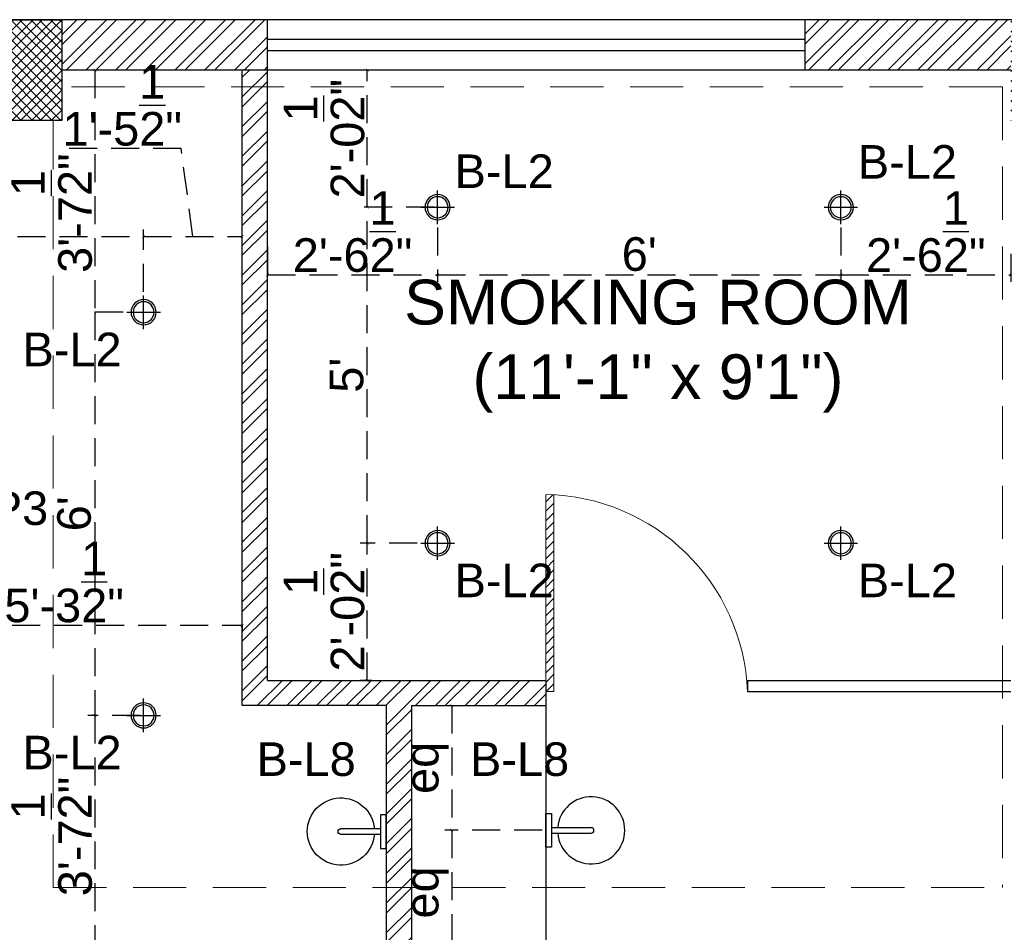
# Model space of a CAD drawing. Header units: inches. Extents: x 105152 to 158499, y 12149 to 30915.
# Tile 82 of 256: x 124861 to 125037, y 18189 to 18352. Entities that reach past the tile are written whole.
import ezdxf

# ---------------------------------------------------------------- set-up
doc = ezdxf.new("R2010")
doc.units = ezdxf.units.IN
doc.header["$MEASUREMENT"] = 0
doc.header["$PDMODE"] = 34
doc.linetypes.add('HIDDEN', pattern=[0.375, 0.25, -0.125])
doc.layers.add('15w led', color=7, linetype='Continuous', true_color=0xe600e6)
for name, color, linetype in [('PD_025_TEXT', 61, 'Continuous'), ('PD_DIMENSION', 101, 'Continuous'), ('PD_LIGHTING', 23, 'Continuous')]:
    doc.layers.add(name, color=color, linetype=linetype)
doc.layers.add('PD_BASE', color=8, linetype='Continuous', transparency=0.5)
doc.layers.add('PD_COLUMN', color=2, linetype='Continuous', lineweight=60)
doc.layers.add('PD_HATCH', color=45, linetype='Continuous', lineweight=9)
doc.styles.get("Standard").update_dxf_attribs({"font": 'arial.ttf', "height": 6})
doc.styles.add('style1', font='arial.ttf', dxfattribs={"height": 500})
doc.dimstyles.new('ISO-10', dxfattribs={"dimtxt": 6, "dimasz": 0.5, "dimexe": 1.25, "dimexo": 0.625, "dimtad": 1, "dimtoh": 1, "dimdec": 1, "dimlunit": 4, "dimtxsty": 'Standard', "dimblk": 'ARCHTICK', "dimcen": 2.5, "dimclrt": 3, "dimadec": 0, "dimazin": 0, "dimtfac": 1, "dimtdec": 1, "dimtmove": 1, "dimatfit": 3, "dimfxl": 1, "dimarcsym": 0})

# ---------------------------------------------------------------- blocks, each defined once
blk = doc.blocks.new('columns2')
at = {"layer": 'PD_HATCH', "lineweight": 5}
h = blk.add_hatch(dxfattribs=at)
h.set_pattern_fill('ANSI37', color=173, scale=20)
h.paths.add_polyline_path([(387, -250), (387, -268), (369, -268), (369, -250)])
h.paths.add_polyline_path([(18, 0), (18, -15), (0, -15), (0, 0)])
h.paths.add_polyline_path([(18, -828), (18, -813), (0, -813), (0, -828)])
h.paths.add_polyline_path([(201, -870), (186, -870), (186, -888), (201, -888)])
h.paths.add_polyline_path([(570, -870), (555, -870), (555, -888), (570, -888)])
h.paths.add_polyline_path([(754.5, -870), (739.5, -870), (739.5, -888), (754.5, -888)])
h.paths.add_polyline_path([(934.5, -870), (919.5, -870), (919.5, -888), (934.5, -888)])
h.paths.add_polyline_path([(385.5, -870), (370.5, -870), (370.5, -888), (385.5, -888)])
h.paths.add_polyline_path([(201, 42), (186, 42), (186, 60), (201, 60)])
h.paths.add_polyline_path([(387, -578), (387, -560), (369, -560), (369, -578)])
h.paths.add_polyline_path([(1116, -731.5), (1116, -716.5), (1098, -716.5), (1098, -731.5)])
h.paths.add_polyline_path([(1116, -111.5), (1116, -96.5), (1098, -96.5), (1098, -111.5)])
h.paths.add_polyline_path([(1116, -561.5), (1116, -576.5), (1098, -576.5), (1098, -561.5)])
h.paths.add_polyline_path([(1116, -251.5), (1116, -266.5), (1098, -266.5), (1098, -251.5)])
h.paths.add_polyline_path([(0, -731.5), (0, -716.5), (18, -716.5), (18, -731.5)])
h.paths.add_polyline_path([(0, -111.5), (0, -96.5), (18, -96.5), (18, -111.5)])
h.paths.add_polyline_path([(0, -406.5), (0, -421.5), (18, -421.5), (18, -406.5)])
h.paths.add_polyline_path([(0, -561.5), (0, -576.5), (18, -576.5), (18, -561.5)])
h.paths.add_polyline_path([(0, -251.5), (0, -266.5), (18, -266.5), (18, -251.5)])
h.paths.add_polyline_path([(993, -111.5), (993, -99.5), (984, -99.5), (984, -111.5)])
h.paths.add_polyline_path([(993, -189.5), (993, -201.5), (984, -201.5), (984, -189.5)])
h.paths.add_polyline_path([(903, -111.5), (903, -99.5), (912, -99.5), (912, -111.5)])
h.paths.add_polyline_path([(903, -189.5), (903, -201.5), (912, -201.5), (912, -189.5)])
h.paths.add_polyline_path([(75, -870), (60, -870), (60, -888), (75, -888)])
h.paths.add_polyline_path([(1116, -870), (1101, -870), (1101, -888), (1116, -888)])
h.paths.add_polyline_path([(75, 42), (60, 42), (60, 60), (75, 60)])
h.paths.add_polyline_path([(570, 42), (555, 42), (555, 60), (570, 60)])
h.paths.add_polyline_path([(754.5, 42), (739.5, 42), (739.5, 60), (754.5, 60)])
h.paths.add_polyline_path([(934.5, 42), (919.5, 42), (919.5, 60), (934.5, 60)])
h.paths.add_polyline_path([(385.5, 42), (370.5, 42), (370.5, 60), (385.5, 60)])
h.paths.add_polyline_path([(1116, 42), (1101, 42), (1101, 60), (1116, 60)])
h.paths.add_polyline_path([(738, -250), (738, -268), (756, -268), (756, -250)])
h.paths.add_polyline_path([(756, -578), (756, -560), (738, -560), (738, -578)])
at = {"layer": 'PD_COLUMN', "color": 173, "lineweight": 5}
blk.add_lwpolyline([(201, 42), (186, 42), (186, 60), (201, 60)], close=True, dxfattribs=at)
at = {"layer": 'PD_HATCH', "color": 173, "linetype": 'HIDDEN', "lineweight": 5, "ltscale": 38}
for p, q in [((370.5, 60), (201, 60)), ((369, 48), (201, 48)), ((369, 48), (369, -95)), ((199.5, -95), (199.5, 42)), ((199.5, -95), (369, -95))]:
    blk.add_line(p, q, dxfattribs=at)
blk = doc.blocks.new('ight 18w')
at = {"lineweight": 25}
for p, q in [((0, 6), (0, -6)), ((6, 0), (-6, 0))]:
    blk.add_line(p, q, dxfattribs=at)
for radius in [4.5, 3.75]:
    blk.add_circle((0, 0), radius, dxfattribs=at)
blk = doc.blocks.new('WALLLIGHT34')
for p, q in [((-0.5, -1), (-0.5, -8.1)), ((0.5, -1), (0.5, -8.1))]:
    blk.add_line(p, q)
blk.add_lwpolyline([(-3, 0), (3, 0), (3, -1), (-3, -1)], close=True)
for radius, start, end in [(6, 94.7802, 85.2198), (0.5, 180, 0)]:
    blk.add_arc((0, -8.1), radius, start, end)
blk = doc.blocks.new('_ArchTick')
at = {"color": 0, "linetype": 'ByBlock', "const_width": 0.15}
blk.add_lwpolyline([(-0.5, -0.5), (0.5, 0.5)], dxfattribs=at)
blk = doc.blocks.new('*D179')
at = {"layer": 'Defpoints', "color": 0, "ltscale": 20, "transparency": 16777216}
for p in [(124883.62, 18313.69), (124823.62, 18303.18), (124883.62, 18303.18)]:
    blk.add_point(p, dxfattribs=at)
at = {"layer": 'PD_DIMENSION', "color": 0, "linetype": 'HIDDEN', "lineweight": -2, "ltscale": 20, "transparency": 16777216}
for p, q in [((124823.62, 18303.8), (124823.62, 18314.94)), ((124823.62, 18313.69), (124883.62, 18313.69)), ((124883.62, 18303.8), (124883.62, 18314.94))]:
    blk.add_line(p, q, dxfattribs=at)
at = {"layer": 'PD_DIMENSION', "color": 0, "lineweight": -2, "ltscale": 20, "transparency": 16777216, "xscale": 0.5, "yscale": 0.5, "zscale": 0.5, "rotation": 180}
blk.add_blockref('_ArchTick', (124823.62, 18313.69), dxfattribs=at)
at = {"layer": 'PD_DIMENSION', "color": 0, "lineweight": -2, "ltscale": 20, "transparency": 16777216, "xscale": 0.5, "yscale": 0.5, "zscale": 0.5}
blk.add_blockref('_ArchTick', (124883.62, 18313.69), dxfattribs=at)
at = {"layer": 'PD_DIMENSION', "color": 3, "ltscale": 20, "transparency": 16777216, "insert": (124853.62, 18317.36), "char_height": 6, "attachment_point": 5}
blk.add_mtext("5'", dxfattribs=at)
blk = doc.blocks.new('*D180')
at = {"layer": 'Defpoints', "color": 0, "ltscale": 20, "transparency": 16777216}
for p in [(124901.24, 18313.69), (124901.24, 18305.29), (124883.62, 18303.18)]:
    blk.add_point(p, dxfattribs=at)
at = {"layer": 'PD_DIMENSION', "color": 0, "linetype": 'HIDDEN', "lineweight": -2, "ltscale": 20, "transparency": 16777216}
for p, q in [((124890.31, 18329.4), (124869.3, 18329.4)), ((124892.43, 18313.69), (124890.31, 18329.4)), ((124883.62, 18303.8), (124883.62, 18314.94)), ((124883.62, 18313.69), (124901.24, 18313.69)), ((124901.24, 18305.91), (124901.24, 18314.94))]:
    blk.add_line(p, q, dxfattribs=at)
at = {"layer": 'PD_DIMENSION', "color": 0, "lineweight": -2, "ltscale": 20, "transparency": 16777216, "xscale": 0.5, "yscale": 0.5, "zscale": 0.5, "rotation": 180}
blk.add_blockref('_ArchTick', (124883.62, 18313.69), dxfattribs=at)
at = {"layer": 'PD_DIMENSION', "color": 0, "lineweight": -2, "ltscale": 20, "transparency": 16777216, "xscale": 0.5, "yscale": 0.5, "zscale": 0.5}
blk.add_blockref('_ArchTick', (124901.24, 18313.69), dxfattribs=at)
at = {"layer": 'PD_DIMENSION', "color": 3, "ltscale": 20, "transparency": 16777216, "insert": (124879.8, 18337.1), "char_height": 6, "attachment_point": 5}
blk.add_mtext('1\'-5{\\H1.000000x;\\S1/2;}"', dxfattribs=at)
blk = doc.blocks.new('*D181')
at = {"layer": 'Defpoints', "color": 0, "ltscale": 20, "transparency": 16777216}
for p in [(124877.95, 18343.43), (124874.92, 18300.18), (124880.62, 18300.18)]:
    blk.add_point(p, dxfattribs=at)
at = {"layer": 'PD_DIMENSION', "color": 0, "linetype": 'HIDDEN', "lineweight": -2, "ltscale": 20, "transparency": 16777216}
for p, q in [((124877.32, 18343.43), (124873.67, 18343.43)), ((124874.92, 18343.43), (124874.92, 18300.18)), ((124879.99, 18300.18), (124873.67, 18300.18))]:
    blk.add_line(p, q, dxfattribs=at)
at = {"layer": 'PD_DIMENSION', "color": 0, "lineweight": -2, "ltscale": 20, "transparency": 16777216, "xscale": 0.5, "yscale": 0.5, "zscale": 0.5}
for p, rotation in [((124874.92, 18343.43), 90), ((124874.92, 18300.18), 270)]:
    blk.add_blockref('_ArchTick', p, dxfattribs=dict(at, rotation=rotation))
at = {"layer": 'PD_DIMENSION', "color": 3, "ltscale": 20, "transparency": 16777216, "insert": (124867.21, 18317.88), "char_height": 6, "attachment_point": 5, "rotation": 90}
blk.add_mtext('3\'-7{\\H1.000000x;\\S1/2;}"', dxfattribs=at)
blk = doc.blocks.new('*D182')
at = {"layer": 'Defpoints', "color": 0, "ltscale": 20, "transparency": 16777216}
for p in [(124880.62, 18300.18), (124874.92, 18228.18), (124883.62, 18228.18)]:
    blk.add_point(p, dxfattribs=at)
at = {"layer": 'PD_DIMENSION', "color": 0, "linetype": 'HIDDEN', "lineweight": -2, "ltscale": 20, "transparency": 16777216}
for p, q in [((124879.99, 18300.18), (124873.67, 18300.18)), ((124874.92, 18300.18), (124874.92, 18228.18)), ((124882.99, 18228.18), (124873.67, 18228.18))]:
    blk.add_line(p, q, dxfattribs=at)
at = {"layer": 'PD_DIMENSION', "color": 0, "lineweight": -2, "ltscale": 20, "transparency": 16777216, "xscale": 0.5, "yscale": 0.5, "zscale": 0.5}
for p, rotation in [((124874.92, 18300.18), 90), ((124874.92, 18228.18), 270)]:
    blk.add_blockref('_ArchTick', p, dxfattribs=dict(at, rotation=rotation))
at = {"layer": 'PD_DIMENSION', "color": 3, "ltscale": 20, "transparency": 16777216, "insert": (124871.23, 18264.18), "char_height": 6, "attachment_point": 5, "rotation": 90}
blk.add_mtext("6'", dxfattribs=at)
blk = doc.blocks.new('*D183')
at = {"layer": 'Defpoints', "color": 0, "ltscale": 20, "transparency": 16777216}
for p in [(124883.62, 18228.18), (124874.92, 18184.93), (124881.28, 18184.93)]:
    blk.add_point(p, dxfattribs=at)
at = {"layer": 'PD_DIMENSION', "color": 0, "linetype": 'HIDDEN', "lineweight": -2, "ltscale": 20, "transparency": 16777216}
for p, q in [((124882.99, 18228.18), (124873.67, 18228.18)), ((124874.92, 18228.18), (124874.92, 18184.93)), ((124880.65, 18184.93), (124873.67, 18184.93))]:
    blk.add_line(p, q, dxfattribs=at)
at = {"layer": 'PD_DIMENSION', "color": 0, "lineweight": -2, "ltscale": 20, "transparency": 16777216, "xscale": 0.5, "yscale": 0.5, "zscale": 0.5}
for p, rotation in [((124874.92, 18228.18), 90), ((124874.92, 18184.93), 270)]:
    blk.add_blockref('_ArchTick', p, dxfattribs=dict(at, rotation=rotation))
at = {"layer": 'PD_DIMENSION', "color": 3, "ltscale": 20, "transparency": 16777216, "insert": (124867.21, 18206.55), "char_height": 6, "attachment_point": 5, "rotation": 90}
blk.add_mtext('3\'-7{\\H1.000000x;\\S1/2;}"', dxfattribs=at)
blk = doc.blocks.new('*D184')
at = {"layer": 'Defpoints', "color": 0, "ltscale": 20, "transparency": 16777216}
for p in [(124936.12, 18315.93), (124905.74, 18312.52), (124936.12, 18306.85)]:
    blk.add_point(p, dxfattribs=at)
at = {"layer": 'PD_DIMENSION', "color": 0, "linetype": 'HIDDEN', "lineweight": -2, "ltscale": 20, "transparency": 16777216}
for p, q in [((124936.12, 18315.3), (124936.12, 18305.6)), ((124905.74, 18311.89), (124905.74, 18305.6)), ((124905.74, 18306.85), (124936.12, 18306.85))]:
    blk.add_line(p, q, dxfattribs=at)
at = {"layer": 'PD_DIMENSION', "color": 0, "lineweight": -2, "ltscale": 20, "transparency": 16777216, "xscale": 0.5, "yscale": 0.5, "zscale": 0.5, "rotation": 180}
blk.add_blockref('_ArchTick', (124905.74, 18306.85), dxfattribs=at)
at = {"layer": 'PD_DIMENSION', "color": 0, "lineweight": -2, "ltscale": 20, "transparency": 16777216, "xscale": 0.5, "yscale": 0.5, "zscale": 0.5}
blk.add_blockref('_ArchTick', (124936.12, 18306.85), dxfattribs=at)
at = {"layer": 'PD_DIMENSION', "color": 3, "ltscale": 20, "transparency": 16777216, "insert": (124920.93, 18314.55), "char_height": 6, "attachment_point": 5}
blk.add_mtext('2\'-6{\\H1.000000x;\\S1/2;}"', dxfattribs=at)
blk = doc.blocks.new('*D185')
at = {"layer": 'Defpoints', "color": 0, "ltscale": 20, "transparency": 16777216}
for p in [(124936.12, 18315.93), (125008.12, 18315.93), (125008.12, 18306.85)]:
    blk.add_point(p, dxfattribs=at)
at = {"layer": 'PD_DIMENSION', "color": 0, "linetype": 'HIDDEN', "lineweight": -2, "ltscale": 20, "transparency": 16777216}
for p, q in [((124936.12, 18315.3), (124936.12, 18305.6)), ((125008.12, 18315.3), (125008.12, 18305.6)), ((124936.12, 18306.85), (125008.12, 18306.85))]:
    blk.add_line(p, q, dxfattribs=at)
at = {"layer": 'PD_DIMENSION', "color": 0, "lineweight": -2, "ltscale": 20, "transparency": 16777216, "xscale": 0.5, "yscale": 0.5, "zscale": 0.5, "rotation": 180}
blk.add_blockref('_ArchTick', (124936.12, 18306.85), dxfattribs=at)
at = {"layer": 'PD_DIMENSION', "color": 0, "lineweight": -2, "ltscale": 20, "transparency": 16777216, "xscale": 0.5, "yscale": 0.5, "zscale": 0.5}
blk.add_blockref('_ArchTick', (125008.12, 18306.85), dxfattribs=at)
at = {"layer": 'PD_DIMENSION', "color": 3, "ltscale": 20, "transparency": 16777216, "insert": (124972.12, 18310.53), "char_height": 6, "attachment_point": 5}
blk.add_mtext("6'", dxfattribs=at)
blk = doc.blocks.new('*D186')
at = {"layer": 'Defpoints', "color": 0, "ltscale": 20, "transparency": 16777216}
for p in [(125008.12, 18315.93), (125038.49, 18311.26), (125038.49, 18306.85)]:
    blk.add_point(p, dxfattribs=at)
at = {"layer": 'PD_DIMENSION', "color": 0, "linetype": 'HIDDEN', "lineweight": -2, "ltscale": 20, "transparency": 16777216}
for p, q in [((125008.12, 18315.3), (125008.12, 18305.6)), ((125038.49, 18310.63), (125038.49, 18305.6)), ((125008.12, 18306.85), (125038.49, 18306.85))]:
    blk.add_line(p, q, dxfattribs=at)
at = {"layer": 'PD_DIMENSION', "color": 0, "lineweight": -2, "ltscale": 20, "transparency": 16777216, "xscale": 0.5, "yscale": 0.5, "zscale": 0.5, "rotation": 180}
blk.add_blockref('_ArchTick', (125008.12, 18306.85), dxfattribs=at)
at = {"layer": 'PD_DIMENSION', "color": 0, "lineweight": -2, "ltscale": 20, "transparency": 16777216, "xscale": 0.5, "yscale": 0.5, "zscale": 0.5}
blk.add_blockref('_ArchTick', (125038.49, 18306.85), dxfattribs=at)
at = {"layer": 'PD_DIMENSION', "color": 3, "ltscale": 20, "transparency": 16777216, "insert": (125023.3, 18314.55), "char_height": 6, "attachment_point": 5}
blk.add_mtext('2\'-6{\\H1.000000x;\\S1/2;}"', dxfattribs=at)
blk = doc.blocks.new('*D187')
at = {"layer": 'Defpoints', "color": 0, "ltscale": 20, "transparency": 16777216}
for p in [(124923.56, 18258.93), (124933.12, 18258.93), (124925.05, 18234.43)]:
    blk.add_point(p, dxfattribs=at)
at = {"layer": 'PD_DIMENSION', "color": 0, "linetype": 'HIDDEN', "lineweight": -2, "ltscale": 20, "transparency": 16777216}
for p, q in [((124932.49, 18258.93), (124922.31, 18258.93)), ((124923.56, 18234.43), (124923.56, 18258.93)), ((124924.42, 18234.43), (124922.31, 18234.43))]:
    blk.add_line(p, q, dxfattribs=at)
at = {"layer": 'PD_DIMENSION', "color": 0, "lineweight": -2, "ltscale": 20, "transparency": 16777216, "xscale": 0.5, "yscale": 0.5, "zscale": 0.5}
for p, rotation in [((124923.56, 18258.93), 90), ((124923.56, 18234.43), 270)]:
    blk.add_blockref('_ArchTick', p, dxfattribs=dict(at, rotation=rotation))
at = {"layer": 'PD_DIMENSION', "color": 3, "ltscale": 20, "transparency": 16777216, "insert": (124915.86, 18246.68), "char_height": 6, "attachment_point": 5, "rotation": 90}
blk.add_mtext('2\'-0{\\H1.000000x;\\S1/2;}"', dxfattribs=at)
blk = doc.blocks.new('*D188')
at = {"layer": 'Defpoints', "color": 0, "ltscale": 20, "transparency": 16777216}
for p in [(124923.56, 18318.93), (124936.12, 18318.93), (124933.12, 18258.93)]:
    blk.add_point(p, dxfattribs=at)
at = {"layer": 'PD_DIMENSION', "color": 0, "linetype": 'HIDDEN', "lineweight": -2, "ltscale": 20, "transparency": 16777216}
for p, q in [((124935.49, 18318.93), (124922.31, 18318.93)), ((124923.56, 18258.93), (124923.56, 18318.93)), ((124932.49, 18258.93), (124922.31, 18258.93))]:
    blk.add_line(p, q, dxfattribs=at)
at = {"layer": 'PD_DIMENSION', "color": 0, "lineweight": -2, "ltscale": 20, "transparency": 16777216, "xscale": 0.5, "yscale": 0.5, "zscale": 0.5}
for p, rotation in [((124923.56, 18318.93), 90), ((124923.56, 18258.93), 270)]:
    blk.add_blockref('_ArchTick', p, dxfattribs=dict(at, rotation=rotation))
at = {"layer": 'PD_DIMENSION', "color": 3, "ltscale": 20, "transparency": 16777216, "insert": (124919.89, 18288.93), "char_height": 6, "attachment_point": 5, "rotation": 90}
blk.add_mtext("5'", dxfattribs=at)
blk = doc.blocks.new('*D189')
at = {"layer": 'Defpoints', "color": 0, "ltscale": 20, "transparency": 16777216}
for p in [(124923.56, 18343.43), (124936.09, 18343.43), (124936.12, 18318.93)]:
    blk.add_point(p, dxfattribs=at)
at = {"layer": 'PD_DIMENSION', "color": 0, "linetype": 'HIDDEN', "lineweight": -2, "ltscale": 20, "transparency": 16777216}
for p, q in [((124935.46, 18343.43), (124922.31, 18343.43)), ((124923.56, 18318.93), (124923.56, 18343.43)), ((124935.49, 18318.93), (124922.31, 18318.93))]:
    blk.add_line(p, q, dxfattribs=at)
at = {"layer": 'PD_DIMENSION', "color": 0, "lineweight": -2, "ltscale": 20, "transparency": 16777216, "xscale": 0.5, "yscale": 0.5, "zscale": 0.5}
for p, rotation in [((124923.56, 18343.43), 90), ((124923.56, 18318.93), 270)]:
    blk.add_blockref('_ArchTick', p, dxfattribs=dict(at, rotation=rotation))
at = {"layer": 'PD_DIMENSION', "color": 3, "ltscale": 20, "transparency": 16777216, "insert": (124915.86, 18331.18), "char_height": 6, "attachment_point": 5, "rotation": 90}
blk.add_mtext('2\'-0{\\H1.000000x;\\S1/2;}"', dxfattribs=at)
blk = doc.blocks.new('*D193')
at = {"layer": 'Defpoints', "color": 0, "ltscale": 20, "transparency": 16777216}
for p in [(124837.62, 18264.97), (124901.24, 18244.53), (124901.24, 18244.27)]:
    blk.add_point(p, dxfattribs=at)
at = {"layer": 'PD_DIMENSION', "color": 0, "linetype": 'HIDDEN', "lineweight": -2, "ltscale": 20, "transparency": 16777216}
for p, q in [((124837.62, 18264.34), (124837.62, 18243.02)), ((124837.62, 18244.27), (124901.24, 18244.27)), ((124901.24, 18244.27), (124901.24, 18243.02))]:
    blk.add_line(p, q, dxfattribs=at)
at = {"layer": 'PD_DIMENSION', "color": 0, "lineweight": -2, "ltscale": 20, "transparency": 16777216, "xscale": 0.5, "yscale": 0.5, "zscale": 0.5, "rotation": 180}
blk.add_blockref('_ArchTick', (124837.62, 18244.27), dxfattribs=at)
at = {"layer": 'PD_DIMENSION', "color": 0, "lineweight": -2, "ltscale": 20, "transparency": 16777216, "xscale": 0.5, "yscale": 0.5, "zscale": 0.5}
blk.add_blockref('_ArchTick', (124901.24, 18244.27), dxfattribs=at)
at = {"layer": 'PD_DIMENSION', "color": 3, "ltscale": 20, "transparency": 16777216, "insert": (124869.43, 18251.97), "char_height": 6, "attachment_point": 5}
blk.add_mtext('5\'-3{\\H1.000000x;\\S1/2;}"', dxfattribs=at)
blk = doc.blocks.new('glassdoor65')
at = {"lineweight": 5, "ltscale": 25}
h = blk.add_hatch(dxfattribs=at)
h.set_pattern_fill('ANSI31', color=251, scale=9.6, angle=180, style=0)
h.set_pattern_definition([(225, (-60563.519, -11827.7423), (0.848528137, -0.848528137), [])])
edge = h.paths.add_edge_path()
edge.add_arc((0, 0), 35.19, 87.6548, 90, ccw=False)
edge.add_line((1.44, 35.16), (1.44, 0))
edge.add_line((1.44, 0), (0, 0))
edge.add_line((0, 0), (0, 35.19))
at = {"color": 251, "lineweight": 5, "ltscale": 25}
for p, q in [((0, 0), (0, 35.19)), ((1.44, 0), (1.44, 35.16)), ((0, 0), (1.44, 0))]:
    blk.add_line(p, q, dxfattribs=at)
blk.add_arc((-0.59, -1.42), 36.62, 2.2238, 89.0791, dxfattribs=at)
blk = doc.blocks.new('*D306')
at = {"layer": 'Defpoints', "color": 0, "ltscale": 20, "transparency": 16777216}
for p in [(124931.44, 18229.93), (124938.63, 18207.68), (124955.44, 18207.68)]:
    blk.add_point(p, dxfattribs=at)
at = {"layer": 'PD_DIMENSION', "color": 0, "linetype": 'HIDDEN', "lineweight": -2, "ltscale": 20, "transparency": 16777216}
for p, q in [((124932.06, 18229.93), (124939.88, 18229.93)), ((124938.63, 18229.93), (124938.63, 18207.68)), ((124954.81, 18207.68), (124937.38, 18207.68))]:
    blk.add_line(p, q, dxfattribs=at)
at = {"layer": 'PD_DIMENSION', "color": 0, "lineweight": -2, "ltscale": 20, "transparency": 16777216, "xscale": 0.5, "yscale": 0.5, "zscale": 0.5}
for p, rotation in [((124938.63, 18229.93), 90), ((124938.63, 18207.68), 270)]:
    blk.add_blockref('_ArchTick', p, dxfattribs=dict(at, rotation=rotation))
at = {"layer": 'PD_DIMENSION', "color": 3, "ltscale": 20, "transparency": 16777216, "insert": (124934.17, 18218.8), "char_height": 6, "attachment_point": 5, "rotation": 90}
blk.add_mtext('eq', dxfattribs=at)
blk = doc.blocks.new('*D307')
at = {"layer": 'Defpoints', "color": 0, "ltscale": 20, "transparency": 16777216}
for p in [(124955.44, 18207.68), (124938.63, 18185.43), (124938.63, 18185.43)]:
    blk.add_point(p, dxfattribs=at)
at = {"layer": 'PD_DIMENSION', "color": 0, "linetype": 'HIDDEN', "lineweight": -2, "ltscale": 20, "transparency": 16777216}
for p, q in [((124954.81, 18207.68), (124937.38, 18207.68)), ((124938.63, 18207.68), (124938.63, 18185.43)), ((124938.63, 18185.43), (124937.38, 18185.43))]:
    blk.add_line(p, q, dxfattribs=at)
at = {"layer": 'PD_DIMENSION', "color": 0, "lineweight": -2, "ltscale": 20, "transparency": 16777216, "xscale": 0.5, "yscale": 0.5, "zscale": 0.5}
for p, rotation in [((124938.63, 18207.68), 90), ((124938.63, 18185.43), 270)]:
    blk.add_blockref('_ArchTick', p, dxfattribs=dict(at, rotation=rotation))
at = {"layer": 'PD_DIMENSION', "color": 3, "ltscale": 20, "transparency": 16777216, "insert": (124934.17, 18196.55), "char_height": 6, "attachment_point": 5, "rotation": 90}
blk.add_mtext('eq', dxfattribs=at)

msp = doc.modelspace()

# ---------------------------------------------------------------- hatches: boundary and pattern name
at = {"layer": 'PD_BASE'}
h = msp.add_hatch(dxfattribs=at)
h.set_pattern_fill('ANSI32', color=256, scale=10)
h.set_pattern_definition([(45, (124673.841, 17518.1774), (-2.65165, 2.65165), []), (45, (124675.6088, 17518.1774), (-2.65165, 2.65165), [])])
h.paths.add_polyline_path([(124676.99, 17560.93), (124667.99, 17560.93), (124667.99, 17479.43), (124676.99, 17479.43)])
h.paths.add_polyline_path([(125038.49, 17413.43), (124868.99, 17413.43), (124868.99, 17404.43), (125038.49, 17404.43)])
h.paths.add_polyline_path([(125222.99, 17413.43), (125053.49, 17413.43), (125053.49, 17404.43), (125222.99, 17404.43)])
h.paths.add_polyline_path([(124676.99, 18277.43), (124667.99, 18277.43), (124667.99, 18195.93), (124676.99, 18195.93)])
h.paths.add_polyline_path([(124676.99, 18180.93), (124667.99, 18180.93), (124667.99, 18040.93), (124676.99, 18040.93)])
h.paths.add_polyline_path([(124676.99, 18025.93), (124667.99, 18025.93), (124667.99, 17885.93), (124676.99, 17885.93)])
h.paths.add_polyline_path([(124676.99, 17870.93), (124667.99, 17870.93), (124667.99, 17730.93), (124676.99, 17730.93)])
h.paths.add_polyline_path([(124676.99, 17715.93), (124667.99, 17715.93), (124667.99, 17575.93), (124676.99, 17575.93)])
h.paths.add_polyline_path([(125768.99, 18352.43), (125602.49, 18352.43), (125602.49, 18343.43), (125768.99, 18343.43)])
h.paths.add_polyline_path([(125587.49, 18352.43), (125422.49, 18352.43), (125422.49, 18343.43), (125587.49, 18343.43)])
h.paths.add_polyline_path([(125407.49, 18352.43), (125237.99, 18352.43), (125237.99, 18343.43), (125407.49, 18343.43)])
h.paths.add_polyline_path([(125222.99, 18352.43), (125053.49, 18352.43), (125053.49, 18343.43), (125222.99, 18343.43)])
h.paths.add_polyline_path([(124853.99, 18352.43), (124742.99, 18352.43), (124742.99, 18343.43), (124853.99, 18343.43)])
h.paths.add_polyline_path([(124727.99, 18352.43), (124667.99, 18352.43), (124667.99, 18292.43), (124676.99, 18292.43), (124676.99, 18343.43), (124727.99, 18343.43)])
h.paths.add_polyline_path([(124676.99, 17464.43), (124667.99, 17464.43), (124667.99, 17404.43), (124727.99, 17404.43), (124727.99, 17413.43), (124676.99, 17413.43)])
h.paths.add_polyline_path([(124853.99, 17413.43), (124742.99, 17413.43), (124742.99, 17404.43), (124853.99, 17404.43)])
h.paths.add_polyline_path([(125262.74, 17413.43), (125237.99, 17413.43), (125237.99, 17404.43), (125262.74, 17404.43)])
h.paths.add_polyline_path([(125407.49, 17413.43), (125382.74, 17413.43), (125382.74, 17404.43), (125407.49, 17404.43)])
h.paths.add_polyline_path([(125444.99, 17413.43), (125422.49, 17413.43), (125422.49, 17404.43), (125444.99, 17404.43)])
h.paths.add_polyline_path([(125587.49, 17413.43), (125564.99, 17413.43), (125564.99, 17404.43), (125587.49, 17404.43)])
h.paths.add_polyline_path([(125624.99, 17413.43), (125602.49, 17413.43), (125602.49, 17404.43), (125624.99, 17404.43)])
h.paths.add_polyline_path([(125768.99, 17413.43), (125744.99, 17413.43), (125744.99, 17404.43), (125768.99, 17404.43)])
h.paths.add_polyline_path([(125783.99, 17422.43), (125774.99, 17422.43)])
h.paths.add_polyline_path([(125783.99, 17560.93), (125774.99, 17560.93), (125774.99, 17422.43), (125783.99, 17422.43)])
h.paths.add_polyline_path([(125783.99, 17715.93), (125774.99, 17715.93), (125774.99, 17575.93), (125783.99, 17575.93)])
h.paths.add_polyline_path([(125783.99, 18025.93), (125774.99, 18025.93), (125774.99, 17730.93), (125783.99, 17730.93)])
h.paths.add_polyline_path([(125783.99, 18334.43), (125774.99, 18334.43), (125774.99, 18195.93), (125783.99, 18195.93)])
h.paths.add_polyline_path([(125765.99, 18192.93), (125660.99, 18192.93), (125660.99, 18183.93), (125765.99, 18183.93)])
h.paths.add_polyline_path([(125660.99, 18180.93), (125651.99, 18180.93), (125651.99, 18102.93), (125660.99, 18102.93)])
h.paths.add_polyline_path([(125651.99, 18192.93), (125579.99, 18192.93), (125579.99, 18183.93), (125651.99, 18183.93)])
h.paths.add_polyline_path([(125579.99, 18180.93), (125570.99, 18180.93), (125570.99, 18102.93), (125579.99, 18102.93)])
h.paths.add_polyline_path([(125570.99, 18192.93), (125489.99, 18192.93), (125489.99, 18090.93), (125516.99, 18090.93), (125516.99, 18099.93), (125498.99, 18099.93), (125498.99, 18183.93), (125570.99, 18183.93)])
h.paths.add_polyline_path([(125570.99, 18099.93), (125552.99, 18099.93), (125552.99, 18090.93), (125570.99, 18090.93)], flags=17)
h.paths.add_polyline_path([(125597.99, 18099.93), (125579.99, 18099.93), (125579.99, 18090.93), (125597.99, 18090.93)])
h.paths.add_polyline_path([(125651.99, 18099.93), (125633.99, 18099.93), (125633.99, 18090.93), (125651.99, 18090.93)])
h.paths.add_polyline_path([(125660.99, 18090.93), (125651.99, 18090.93), (125651.99, 18027.93), (125660.99, 18027.93)])
h.paths.add_polyline_path([(125783.99, 18041.93), (125774.99, 18041.93), (125774.99, 18040.93), (125783.99, 18040.93)])
h.paths.add_polyline_path([(125783.99, 18180.93), (125774.99, 18180.93), (125774.99, 18161.93), (125783.99, 18161.93)])
h.paths.add_polyline_path([(124905.74, 18343.43), (124905.74, 18352.43), (124868.99, 18352.43), (124868.99, 18343.43)])
h.paths.add_polyline_path([(125001.74, 18352.43), (125001.74, 18343.43), (125038.49, 18343.43), (125038.49, 18352.43)])
h = msp.add_hatch(dxfattribs=at)
h.set_pattern_fill('ANSI37', color=256, scale=20)
h.set_pattern_definition([(45, (270111.2745, 44121.918), (-1.767766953, 1.767766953), []), (135, (270111.2745, 44121.918), (-1.767766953, -1.767766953), [])])
h.paths.add_polyline_path([(124868.99, 18352.43), (124853.99, 18352.43), (124853.99, 18334.43), (124868.99, 18334.43)])
h = msp.add_hatch(dxfattribs=at)
h.set_pattern_fill('ANSI32', color=256, scale=10)
h.set_pattern_definition([(45, (124930.9047, 18203.8988), (-2.65165, 2.65165), []), (45, (124932.6724, 18203.8988), (-2.65165, 2.65165), [])])
h.paths.add_polyline_path([(124931.44, 18229.93), (124926.94, 18229.93), (124926.94, 18180.93), (124955.44, 18180.93), (124955.44, 18185.43), (124931.44, 18185.43)])
h.paths.add_polyline_path([(124901.24, 18229.93), (124955.44, 18229.93), (124955.44, 18234.43), (124905.74, 18234.43), (124905.74, 18343.43), (124901.24, 18343.43)])

# ---------------------------------------------------------------- linework, layer by layer
at = {"layer": 'PD_BASE', "lineweight": 30}
for p, q in [((124905.74, 18352.43), (124667.99, 18352.43)), ((124905.74, 18343.43), (124905.74, 18352.43)), ((125783.99, 18352.43), (125001.74, 18352.43)), ((125001.74, 18343.43), (125001.74, 18352.43)), ((124905.74, 18343.43), (124868.99, 18343.43)), ((124901.24, 18229.93), (124901.24, 18343.43)), ((124905.74, 18234.43), (124905.74, 18343.43)), ((125038.49, 18343.43), (125001.74, 18343.43)), ((124901.24, 18229.93), (124901.24, 18234.43)), ((124905.74, 18234.43), (124955.44, 18234.43)), ((124955.44, 18234.43), (124955.44, 18229.93)), ((124926.94, 18229.93), (124901.24, 18229.93))]:
    msp.add_line(p, q, dxfattribs=at)
at = {"layer": 'PD_BASE'}
for p, q in [((125001.74, 18352.43), (124905.74, 18352.43)), ((124905.74, 18348.93), (125001.74, 18348.93)), ((124905.74, 18346.93), (125001.74, 18346.93)), ((125001.74, 18343.43), (124905.74, 18343.43)), ((124991.44, 18234.43), (125038.49, 18234.43)), ((124991.44, 18234.43), (124991.44, 18232.43)), ((124991.44, 18232.43), (125038.49, 18232.43)), ((124926.94, 18229.93), (124926.94, 18180.93)), ((124931.44, 18229.93), (124931.44, 18185.43)), ((124931.44, 18229.93), (124955.44, 18229.93)), ((124955.44, 18229.93), (124955.44, 18185.43))]:
    msp.add_line(p, q, dxfattribs=at)
msp.add_lwpolyline([(124868.99, 18334.43), (124853.99, 18334.43), (124853.99, 18352.43), (124868.99, 18352.43)], close=True, dxfattribs=at)

# ---------------------------------------------------------------- block references
at = {"layer": '15w led', "xscale": -0.5, "yscale": 0.5, "zscale": 0.5, "rotation": 90}
for p in [(124936.12, 18318.93), (125008.12, 18318.93), (124883.62, 18300.18), (124936.12, 18258.93), (125008.12, 18258.93), (124883.62, 18228.18)]:
    msp.add_blockref('ight 18w', p, dxfattribs=at)
at = {"layer": 'PD_BASE', "ltscale": 25}
msp.add_blockref('glassdoor65', (124955.44, 18232.43), dxfattribs=at)
at = {"layer": 'PD_COLUMN'}
msp.add_blockref('columns2', (124667.99, 18292.43), dxfattribs=at)
at = {"layer": 'PD_LIGHTING', "xscale": -1, "rotation": 270}
msp.add_blockref('WALLLIGHT34', (124926.94, 18207.43), dxfattribs=at)
at = {"layer": 'PD_LIGHTING', "rotation": 90.00000000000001}
msp.add_blockref('WALLLIGHT34', (124955.44, 18207.64), dxfattribs=at)

# ---------------------------------------------------------------- texts
at = {"layer": 'PD_025_TEXT', "char_height": 6, "width": 31.6583, "attachment_point": 1, "style": 'style1'}
for s, insert in [('\\pxi0.40344,qc;B-L2', (125002.97, 18330.03)), ('\\pxi0.40344,qc;B-L2', (124930.97, 18328.36)), ('\\pxi0.40344,qc;B-L2', (124853.8, 18296.53)), ('\\pxi0.40344,qc;B-P3', (124840.23, 18268.18)), ('\\pxi0.40344,qc;B-L2', (124930.97, 18255.28)), ('\\pxi0.40344,qc;B-L2', (125002.97, 18255.28)), ('\\pxi0.40344,qc;B-L2', (124853.8, 18224.53)), ('\\pxi0.40344,qc;B-L8', (124895.61, 18223.36)), ('\\pxi0.40344,qc;B-L8', (124933.72, 18223.36))]:
    msp.add_mtext(s, dxfattribs=dict(at, insert=insert))
at = {"layer": 'PD_BASE', "insert": (124894.01, 18305.99), "char_height": 8, "width": 162.9076, "attachment_point": 1, "style": 'style1'}
msp.add_mtext('\\pxqc;SMOKING ROOM\\P(11\'-1" x 9\'1")', dxfattribs=at)

# ---------------------------------------------------------------- dimensions: what is measured, and where the dimension line sits
at = {"layer": 'PD_DIMENSION', "ltscale": 20}
for base, p1, p2, picture, middle in [((124923.56, 18343.43), (124936.12, 18318.93), (124936.09, 18343.43), '*D189', (124915.86, 18331.18)), ((124923.56, 18318.93), (124933.12, 18258.93), (124936.12, 18318.93), '*D188', (124919.89, 18288.93)), ((124874.92, 18228.18), (124880.62, 18300.18), (124883.62, 18228.18), '*D182', (124871.23, 18264.18)), ((124923.56, 18258.93), (124925.05, 18234.43), (124933.12, 18258.93), '*D187', (124915.86, 18246.68)), ((124874.91664135, 18184.92694979), (124883.6165018, 18228.17694979), (124881.27540565, 18184.92694979), '*D183', (124867.21387874, 18206.55194979))]:
    dim = msp.add_linear_dim(base=base, p1=p1, p2=p2, angle=90, dimstyle='ISO-10', override={"dimfxl": 25.4, "dimfxlon": 1, "dimarcsym": 1}, dxfattribs=at)
    dim.commit()
    dim.dimension.update_dxf_attribs({"geometry": picture, "text_midpoint": middle})
dim = msp.add_linear_dim(base=(124874.91664135, 18300.17694979), p1=(124877.94547252, 18343.42694979), p2=(124880.6165018, 18300.17694979), angle=90, dimstyle='ISO-10', override={"dimfxl": 25.4, "dimfxlon": 1, "dimarcsym": 1}, dxfattribs=at)
dim.commit()
dim.dimension.update_dxf_attribs({"geometry": '*D181', "text_midpoint": (124874.91664135, 18317.87812373), "dimtype": 160})
dim = msp.add_linear_dim(base=(124901.24, 18313.69), p1=(124883.62, 18303.18), p2=(124901.24, 18305.29), dimstyle='ISO-10', override={"dimfxl": 25.4, "dimfxlon": 1, "dimarcsym": 1}, dxfattribs=at)
dim.commit()
dim.dimension.update_dxf_attribs({"geometry": '*D180', "text_midpoint": (124889.68, 18329.4), "dimtype": 160})
for base, p1, p2, picture, middle in [((124883.62, 18313.69), (124823.62, 18303.18), (124883.62, 18303.18), '*D179', (124853.62, 18317.36)), ((124936.12, 18306.85), (124905.74, 18312.52), (124936.12, 18315.93), '*D184', (124920.93, 18314.55)), ((125038.49, 18306.85), (125008.12, 18315.93), (125038.49, 18311.26), '*D186', (125023.3, 18314.55)), ((125008.12, 18306.85), (124936.12, 18315.93), (125008.12, 18315.93), '*D185', (124972.12, 18310.53)), ((124901.24, 18244.27), (124837.62, 18264.97), (124901.24, 18244.53), '*D193', (124869.43, 18251.97))]:
    dim = msp.add_linear_dim(base=base, p1=p1, p2=p2, dimstyle='ISO-10', override={"dimfxl": 25.4, "dimfxlon": 1, "dimarcsym": 1}, dxfattribs=at)
    dim.commit()
    dim.dimension.update_dxf_attribs({"geometry": picture, "text_midpoint": middle})
for base, p1, p2, picture, middle in [((124938.63, 18207.68), (124931.44, 18229.93), (124955.44, 18207.68), '*D306', (124934.17, 18218.8)), ((124938.63, 18185.43), (124955.44, 18207.68), (124938.63, 18185.43), '*D307', (124934.17, 18196.55))]:
    dim = msp.add_linear_dim(base=base, p1=p1, p2=p2, angle=90, text='eq', dimstyle='ISO-10', override={"dimfxl": 25.4, "dimfxlon": 1, "dimarcsym": 1}, dxfattribs=at)
    dim.commit()
    dim.dimension.update_dxf_attribs({"geometry": picture, "text_midpoint": middle})

doc.saveas('drawing.dxf')
